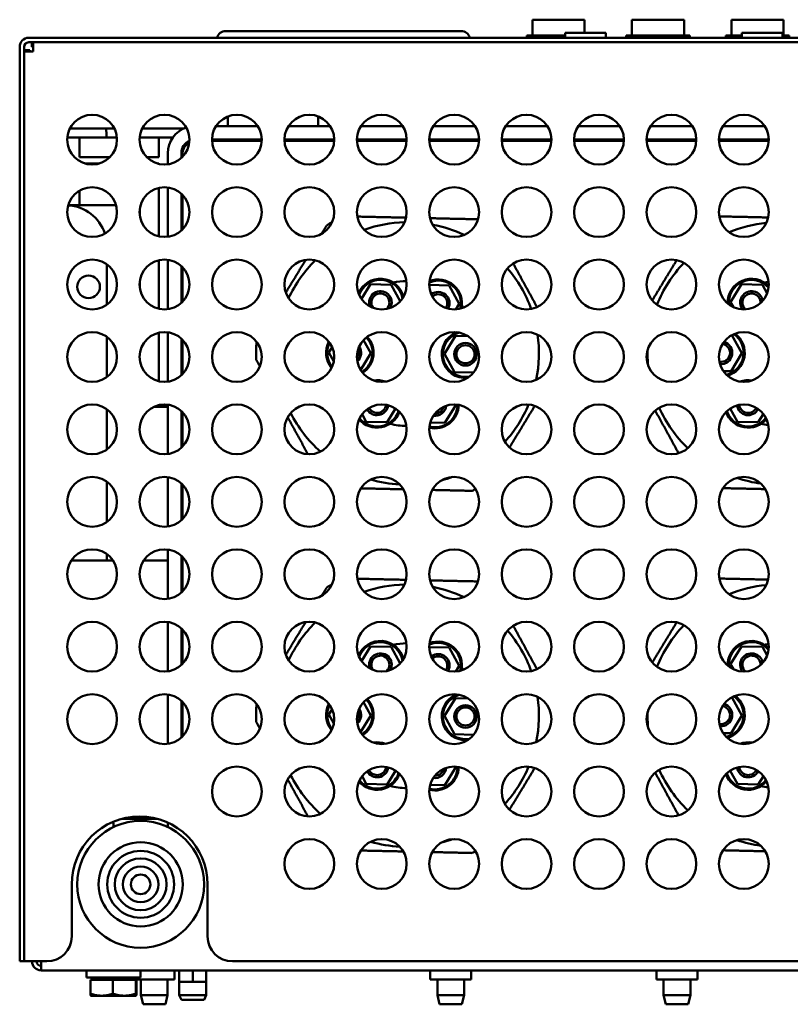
# Model space of a CAD drawing. Header units: millimetres. Extents: x 696 to 2238, y 227 to 1954.
# Tile 6 of 8: x 1333 to 1503, y 1727 to 1944. Entities that reach past the tile are written whole.
import ezdxf

# ---------------------------------------------------------------- set-up
doc = ezdxf.new("R2010")
doc.units = ezdxf.units.MM
doc.header["$LTSCALE"] = 7.142857
doc.layers.add('Видимый контур (ГОСТ)', color=7, linetype='Continuous', lineweight=50)

msp = doc.modelspace()

# ---------------------------------------------------------------- linework, layer by layer
at = {"layer": 'Видимый контур (ГОСТ)'}
for p, q in [((1457.74, 1944.35), (1446.24, 1944.35)), ((1446.24, 1940.85), (1446.24, 1944.35)), ((1457.74, 1941.42), (1457.74, 1944.35)), ((1479.74, 1944.35), (1468.24, 1944.35)), ((1468.24, 1940.85), (1468.24, 1944.35)), ((1479.74, 1940.85), (1479.74, 1944.35)), ((1501.74, 1944.35), (1490.24, 1944.35)), ((1490.24, 1940.85), (1490.24, 1944.35)), ((1501.74, 1940.85), (1501.74, 1944.35)), ((1665.96, 1940.35), (1334.96, 1940.35)), ((1378.49, 1941.85), (1430.49, 1941.85)), ((1453.49, 1940.85), (1444.99, 1940.85)), ((1444.99, 1940.35), (1444.99, 1940.85)), ((1453.49, 1941.42), (1462.49, 1941.42)), ((1453.49, 1940.35), (1453.49, 1941.42)), ((1462.49, 1940.35), (1462.49, 1941.42)), ((1480.99, 1940.85), (1466.99, 1940.85)), ((1466.99, 1940.35), (1466.99, 1940.85)), ((1480.99, 1940.35), (1480.99, 1940.85)), ((1492.49, 1940.85), (1488.99, 1940.85)), ((1488.99, 1940.35), (1488.99, 1940.85)), ((1492.49, 1941.42), (1501.49, 1941.42)), ((1492.49, 1940.35), (1492.49, 1941.42)), ((1501.49, 1940.35), (1501.49, 1941.42)), ((1502.99, 1940.85), (1501.49, 1940.85)), ((1502.99, 1940.35), (1502.99, 1940.85)), ((1332.96, 1938.35), (1332.96, 1736.35)), ((1333.96, 1736.35), (1333.96, 1938.35)), ((1334.96, 1939.35), (1665.96, 1939.35)), ((1335.67, 1938.35), (1335.67, 1939.35)), ((1335.96, 1938.35), (1335.67, 1938.35)), ((1335.96, 1939.35), (1335.96, 1937.35)), ((1334.96, 1937.64), (1333.96, 1937.64)), ((1335.96, 1937.35), (1333.96, 1937.35)), ((1334.96, 1937.35), (1334.96, 1937.64)), ((1335.19, 1937.64), (1334.96, 1937.64)), ((1335.19, 1937.64), (1335.19, 1937.35)), ((1378.94, 1920.85), (1378.94, 1922.96)), ((1398.94, 1922.98), (1398.94, 1920.85)), ((1385.57, 1920.85), (1376.35, 1920.85)), ((1401.57, 1920.85), (1392.35, 1920.85)), ((1417.57, 1920.85), (1408.35, 1920.85)), ((1433.57, 1920.85), (1424.35, 1920.85)), ((1449.57, 1920.85), (1440.35, 1920.85)), ((1465.57, 1920.85), (1456.35, 1920.85)), ((1481.57, 1920.85), (1472.35, 1920.85)), ((1497.57, 1920.85), (1488.35, 1920.85)), ((1344.06, 1920.35), (1353.86, 1920.35)), ((1360.06, 1920.35), (1369.29, 1920.35)), ((1346.19, 1918.35), (1343.49, 1918.35)), ((1346.19, 1918.35), (1354.44, 1918.35)), ((1346.19, 1918.35), (1346.19, 1916.35)), ((1346.19, 1913.99), (1346.19, 1916.35)), ((1359.49, 1918.35), (1363.69, 1918.35)), ((1366.81, 1918.35), (1363.69, 1918.35)), ((1363.69, 1916.35), (1363.69, 1918.35)), ((1363.69, 1916.35), (1363.69, 1913.99)), ((1375.46, 1917.85), (1386.46, 1917.85)), ((1375.47, 1917.6), (1386.46, 1917.6)), ((1378.49, 1917.6), (1378.49, 1917.85)), ((1378.94, 1917.6), (1378.94, 1917.85)), ((1391.46, 1917.85), (1402.46, 1917.85)), ((1391.47, 1917.6), (1402.46, 1917.6)), ((1398.94, 1917.85), (1398.94, 1917.6)), ((1407.46, 1917.85), (1418.46, 1917.85)), ((1407.47, 1917.6), (1418.46, 1917.6)), ((1423.46, 1917.85), (1434.46, 1917.85)), ((1423.47, 1917.6), (1434.46, 1917.6)), ((1430.49, 1917.6), (1430.49, 1917.85)), ((1439.46, 1917.85), (1450.46, 1917.85)), ((1439.47, 1917.6), (1450.46, 1917.6)), ((1445.99, 1917.6), (1445.99, 1917.85)), ((1455.46, 1917.85), (1466.46, 1917.85)), ((1455.47, 1917.6), (1466.46, 1917.6)), ((1471.46, 1917.85), (1482.46, 1917.85)), ((1471.47, 1917.6), (1482.46, 1917.6)), ((1479.99, 1917.6), (1479.99, 1917.85)), ((1487.46, 1917.85), (1498.46, 1917.85)), ((1487.47, 1917.6), (1498.46, 1917.6)), ((1489.99, 1917.6), (1489.99, 1917.85)), ((1494.59, 1917.85), (1494.59, 1917.6)), ((1365.69, 1914.85), (1365.69, 1912.4)), ((1368.69, 1913.8), (1368.69, 1914.85)), ((1368.94, 1914.04), (1368.94, 1914.6)), ((1346.19, 1913.99), (1352.88, 1913.99)), ((1347.39, 1912.58), (1350.53, 1912.58)), ((1361.04, 1913.99), (1363.69, 1913.99)), ((1363.39, 1912.58), (1363.69, 1912.58)), ((1363.69, 1912.58), (1363.69, 1912.5)), ((1346.19, 1903.35), (1346.19, 1906.6)), ((1363.69, 1907.2), (1363.69, 1896.5)), ((1365.69, 1907.3), (1365.69, 1896.4)), ((1368.69, 1897.8), (1368.69, 1905.9)), ((1368.94, 1898.04), (1368.94, 1905.65)), ((1343.67, 1903.35), (1354.26, 1903.35)), ((1359.49, 1902.33), (1359.49, 1901.36)), ((1352.19, 1890.31), (1352.19, 1881.39)), ((1363.69, 1891.2), (1363.69, 1888.35)), ((1365.69, 1891.3), (1365.69, 1880.4)), ((1363.69, 1888.35), (1363.69, 1880.5)), ((1368.69, 1881.8), (1368.69, 1889.9)), ((1368.94, 1882.04), (1368.94, 1889.65)), ((1359.49, 1886.33), (1359.49, 1885.36)), ((1410.44, 1885.92), (1408.47, 1882.68)), ((1415.06, 1885.81), (1410.44, 1885.92)), ((1417.05, 1882.17), (1415.06, 1885.81)), ((1427.83, 1885.66), (1423.46, 1885.75)), ((1492.44, 1885.92), (1490.04, 1881.97)), ((1497.06, 1885.81), (1492.44, 1885.92)), ((1498.11, 1883.9), (1497.06, 1885.81)), ((1430.05, 1881.61), (1427.83, 1885.66)), ((1429.3, 1880.36), (1430.05, 1881.61)), ((1490.04, 1881.97), (1490.65, 1880.86)), ((1363.69, 1875.2), (1363.69, 1864.5)), ((1365.69, 1875.3), (1365.69, 1864.4)), ((1352.19, 1874.31), (1352.19, 1865.39)), ((1368.69, 1865.8), (1368.69, 1873.9)), ((1368.94, 1866.04), (1368.94, 1873.65)), ((1410.53, 1870.65), (1408.92, 1873.58)), ((1429.24, 1874.49), (1426.84, 1870.55)), ((1432.01, 1874.43), (1429.24, 1874.49)), ((1492.53, 1870.65), (1490.32, 1874.67)), ((1402.01, 1872.04), (1401.29, 1870.86)), ((1401.29, 1870.86), (1402.38, 1868.88)), ((1408.28, 1866.96), (1410.53, 1870.65)), ((1426.84, 1870.55), (1429.06, 1866.5)), ((1490.13, 1866.71), (1492.53, 1870.65)), ((1429.06, 1866.5), (1433.25, 1866.4)), ((1488.42, 1866.74), (1490.13, 1866.71)), ((1352.19, 1858.31), (1352.19, 1849.39)), ((1365.69, 1858.85), (1362.67, 1858.85)), ((1363.69, 1858.85), (1363.69, 1859.2)), ((1365.69, 1859.3), (1365.69, 1848.4)), ((1368.69, 1849.8), (1368.69, 1857.9)), ((1368.94, 1850.04), (1368.94, 1857.65)), ((1414.15, 1855.44), (1415.98, 1858.45)), ((1426.93, 1855.28), (1429.33, 1859.23)), ((1429.33, 1859.23), (1429.27, 1859.34)), ((1489.94, 1858.45), (1491.54, 1855.54)), ((1408.62, 1857.22), (1409.54, 1855.54)), ((1409.54, 1855.54), (1414.15, 1855.44)), ((1423.67, 1855.35), (1426.93, 1855.28)), ((1491.54, 1855.54), (1496.15, 1855.44)), ((1496.15, 1855.44), (1497.27, 1857.27)), ((1352.19, 1842.31), (1352.19, 1833.39)), ((1365.69, 1843.3), (1365.69, 1832.4)), ((1368.69, 1833.8), (1368.69, 1841.9)), ((1368.94, 1834.04), (1368.94, 1841.65)), ((1365.69, 1827.3), (1365.69, 1816.4)), ((1344.35, 1824.85), (1353.57, 1824.85)), ((1352.19, 1826.31), (1352.19, 1824.85)), ((1360.35, 1824.85), (1365.69, 1824.85)), ((1368.69, 1817.8), (1368.69, 1825.9)), ((1368.94, 1818.04), (1368.94, 1825.65)), ((1365.69, 1811.3), (1365.69, 1800.4)), ((1368.69, 1801.8), (1368.69, 1809.9)), ((1368.94, 1802.04), (1368.94, 1809.65)), ((1410.44, 1805.92), (1408.47, 1802.68)), ((1415.06, 1805.81), (1410.44, 1805.92)), ((1417.05, 1802.17), (1415.06, 1805.81)), ((1427.83, 1805.66), (1423.46, 1805.75)), ((1430.05, 1801.61), (1427.83, 1805.66)), ((1492.44, 1805.92), (1490.04, 1801.97)), ((1497.06, 1805.81), (1492.44, 1805.92)), ((1498.11, 1803.9), (1497.06, 1805.81)), ((1429.3, 1800.36), (1430.05, 1801.61)), ((1490.04, 1801.97), (1490.65, 1800.86)), ((1365.69, 1795.3), (1365.69, 1784.4)), ((1429.24, 1794.49), (1426.84, 1790.55)), ((1432.01, 1794.43), (1429.24, 1794.49)), ((1492.53, 1790.65), (1490.32, 1794.67)), ((1368.69, 1785.8), (1368.69, 1793.9)), ((1368.94, 1786.04), (1368.94, 1793.65)), ((1410.53, 1790.65), (1408.92, 1793.58)), ((1402.01, 1792.04), (1401.29, 1790.86)), ((1401.29, 1790.86), (1402.38, 1788.88)), ((1408.28, 1786.96), (1410.53, 1790.65)), ((1426.84, 1790.55), (1429.06, 1786.5)), ((1490.13, 1786.71), (1492.53, 1790.65)), ((1429.06, 1786.5), (1433.25, 1786.4)), ((1488.42, 1786.74), (1490.13, 1786.71)), ((1426.93, 1775.28), (1429.33, 1779.23)), ((1429.33, 1779.23), (1429.27, 1779.34)), ((1408.62, 1777.22), (1409.54, 1775.54)), ((1414.15, 1775.44), (1415.98, 1778.45)), ((1489.94, 1778.45), (1491.54, 1775.54)), ((1496.15, 1775.44), (1497.27, 1777.27)), ((1409.54, 1775.54), (1414.15, 1775.44)), ((1423.67, 1775.35), (1426.93, 1775.28)), ((1491.54, 1775.54), (1496.15, 1775.44)), ((1353.69, 1766), (1353.69, 1766.35)), ((1355.62, 1767.85), (1363.3, 1767.85)), ((1365.69, 1767), (1365.69, 1766.85)), ((1365.73, 1766.85), (1365.69, 1766.85)), ((1365.69, 1766.35), (1365.69, 1766.85)), ((1365.69, 1766.35), (1365.69, 1766)), ((1344.46, 1741.85), (1344.46, 1753.35)), ((1374.46, 1753.35), (1374.46, 1741.85)), ((1333.96, 1736.35), (1332.96, 1736.35)), ((1333.96, 1736.35), (1335.96, 1736.35)), ((1335.96, 1736.35), (1338.96, 1736.35)), ((1337.69, 1736.35), (1337.69, 1734.35)), ((1379.96, 1736.35), (1664.96, 1736.35)), ((1663.69, 1734.35), (1337.69, 1734.35)), ((1347.69, 1734.35), (1347.69, 1732.75)), ((1359.69, 1734.35), (1359.69, 1732.75)), ((1367.2, 1732.35), (1367.2, 1734.35)), ((1368.19, 1731.85), (1368.19, 1734.35)), ((1371.19, 1731.85), (1371.19, 1734.35)), ((1374.19, 1731.85), (1374.19, 1734.35)), ((1423.69, 1732.35), (1423.69, 1734.35)), ((1432.69, 1732.35), (1432.69, 1734.35)), ((1473.69, 1732.35), (1473.69, 1734.35)), ((1482.69, 1732.35), (1482.69, 1734.35)), ((1359.69, 1732.75), (1347.69, 1732.75)), ((1348.61, 1732.25), (1353.54, 1732.25)), ((1348.61, 1732.25), (1348.61, 1729.2)), ((1349.34, 1732.25), (1349.34, 1732.75)), ((1353.54, 1732.25), (1358.61, 1732.25)), ((1353.54, 1732.25), (1353.54, 1729.2)), ((1358.04, 1732.25), (1358.04, 1732.75)), ((1358.2, 1732.35), (1358.2, 1732.75)), ((1358.2, 1732.35), (1367.2, 1732.35)), ((1358.61, 1732.25), (1358.76, 1732.25)), ((1358.61, 1732.25), (1358.61, 1729.2)), ((1358.76, 1732.25), (1358.76, 1729.2)), ((1359.75, 1728.85), (1359.75, 1732.35)), ((1365.65, 1728.85), (1365.65, 1732.35)), ((1369.69, 1731.85), (1368.19, 1731.85)), ((1368.19, 1728.85), (1368.19, 1731.85)), ((1371.19, 1731.85), (1369.69, 1731.85)), ((1372.69, 1731.85), (1371.19, 1731.85)), ((1374.19, 1731.85), (1372.69, 1731.85)), ((1374.19, 1728.85), (1374.19, 1731.85)), ((1423.69, 1732.35), (1432.69, 1732.35)), ((1425.24, 1728.85), (1425.24, 1732.35)), ((1431.14, 1728.85), (1431.14, 1732.35)), ((1473.69, 1732.35), (1482.69, 1732.35)), ((1475.24, 1728.85), (1475.24, 1732.35)), ((1481.14, 1728.85), (1481.14, 1732.35)), ((1348.69, 1728.75), (1348.68, 1728.75)), ((1348.69, 1728.75), (1351.08, 1728.75)), ((1351.08, 1728.75), (1356.07, 1728.75)), ((1356.07, 1728.75), (1358.68, 1728.75)), ((1358.68, 1728.75), (1358.69, 1728.75)), ((1358.69, 1728.75), (1358.69, 1728.75)), ((1359.75, 1728.85), (1365.65, 1728.85)), ((1360.25, 1726.85), (1359.75, 1728.85)), ((1365.15, 1726.85), (1365.65, 1728.85)), ((1368.19, 1728.85), (1374.19, 1728.85)), ((1368.69, 1727.85), (1368.19, 1728.85)), ((1373.69, 1727.85), (1368.69, 1727.85)), ((1373.69, 1727.85), (1374.19, 1728.85)), ((1425.24, 1728.85), (1431.14, 1728.85)), ((1425.74, 1726.85), (1425.24, 1728.85)), ((1430.64, 1726.85), (1431.14, 1728.85)), ((1475.24, 1728.85), (1481.14, 1728.85)), ((1475.74, 1726.85), (1475.24, 1728.85)), ((1480.64, 1726.85), (1481.14, 1728.85)), ((1365.15, 1726.85), (1360.25, 1726.85)), ((1430.64, 1726.85), (1425.74, 1726.85)), ((1480.64, 1726.85), (1475.74, 1726.85))]:
    msp.add_line(p, q, dxfattribs=at)
for centre, radius in [((1348.96, 1917.85), 5.5), ((1364.96, 1917.85), 5.5), ((1380.96, 1917.85), 5.5), ((1396.96, 1917.85), 5.5), ((1412.96, 1917.85), 5.5), ((1428.96, 1917.85), 5.5), ((1444.96, 1917.85), 5.5), ((1460.96, 1917.85), 5.5), ((1476.96, 1917.85), 5.5), ((1492.96, 1917.85), 5.5), ((1348.96, 1901.85), 5.5), ((1364.96, 1901.85), 5.5), ((1380.96, 1901.85), 5.5), ((1396.96, 1901.85), 5.5), ((1412.96, 1901.85), 5.5), ((1428.96, 1901.85), 5.5), ((1444.96, 1901.85), 5.5), ((1460.96, 1901.85), 5.5), ((1476.96, 1901.85), 5.5), ((1492.96, 1901.85), 5.5), ((1348.96, 1885.85), 5.5), ((1364.96, 1885.85), 5.5), ((1380.96, 1885.85), 5.5), ((1396.96, 1885.85), 5.5), ((1412.96, 1885.85), 5.5), ((1428.96, 1885.85), 5.5), ((1444.96, 1885.85), 5.5), ((1460.96, 1885.85), 5.5), ((1476.96, 1885.85), 5.5), ((1492.96, 1885.85), 5.5), ((1348.19, 1885.35), 2.5), ((1348.96, 1869.85), 5.5), ((1364.96, 1869.85), 5.5), ((1380.96, 1869.85), 5.5), ((1396.96, 1869.85), 5.5), ((1412.96, 1869.85), 5.5), ((1428.96, 1869.85), 5.5), ((1444.96, 1869.85), 5.5), ((1460.96, 1869.85), 5.5), ((1476.96, 1869.85), 5.5), ((1492.96, 1869.85), 5.5), ((1431.46, 1870.44), 2.5), ((1431.46, 1870.44), 2), ((1348.96, 1853.85), 5.5), ((1364.96, 1853.85), 5.5), ((1380.96, 1853.85), 5.5), ((1396.96, 1853.85), 5.5), ((1412.96, 1853.85), 5.5), ((1428.96, 1853.85), 5.5), ((1444.96, 1853.85), 5.5), ((1460.96, 1853.85), 5.5), ((1476.96, 1853.85), 5.5), ((1492.96, 1853.85), 5.5), ((1348.96, 1837.85), 5.5), ((1364.96, 1837.85), 5.5), ((1380.96, 1837.85), 5.5), ((1396.96, 1837.85), 5.5), ((1412.96, 1837.85), 5.5), ((1428.96, 1837.85), 5.5), ((1444.96, 1837.85), 5.5), ((1460.96, 1837.85), 5.5), ((1476.96, 1837.85), 5.5), ((1492.96, 1837.85), 5.5), ((1348.96, 1821.85), 5.5), ((1364.96, 1821.85), 5.5), ((1380.96, 1821.85), 5.5), ((1396.96, 1821.85), 5.5), ((1412.96, 1821.85), 5.5), ((1428.96, 1821.85), 5.5), ((1444.96, 1821.85), 5.5), ((1460.96, 1821.85), 5.5), ((1476.96, 1821.85), 5.5), ((1492.96, 1821.85), 5.5), ((1348.96, 1805.85), 5.5), ((1364.96, 1805.85), 5.5), ((1380.96, 1805.85), 5.5), ((1396.96, 1805.85), 5.5), ((1412.96, 1805.85), 5.5), ((1428.96, 1805.85), 5.5), ((1444.96, 1805.85), 5.5), ((1460.96, 1805.85), 5.5), ((1476.96, 1805.85), 5.5), ((1492.96, 1805.85), 5.5), ((1348.96, 1789.85), 5.5), ((1364.96, 1789.85), 5.5), ((1380.96, 1789.85), 5.5), ((1396.96, 1789.85), 5.5), ((1412.96, 1789.85), 5.5), ((1428.96, 1789.85), 5.5), ((1444.96, 1789.85), 5.5), ((1460.96, 1789.85), 5.5), ((1476.96, 1789.85), 5.5), ((1492.96, 1789.85), 5.5), ((1431.46, 1790.44), 2.5), ((1431.46, 1790.44), 2), ((1380.96, 1773.85), 5.5), ((1396.96, 1773.85), 5.5), ((1412.96, 1773.85), 5.5), ((1428.96, 1773.85), 5.5), ((1444.96, 1773.85), 5.5), ((1460.96, 1773.85), 5.5), ((1476.96, 1773.85), 5.5), ((1492.96, 1773.85), 5.5), ((1359.69, 1753.35), 14), ((1359.69, 1753.35), 9.29), ((1396.96, 1757.85), 5.5), ((1412.96, 1757.85), 5.5), ((1428.96, 1757.85), 5.5), ((1444.96, 1757.85), 5.5), ((1460.96, 1757.85), 5.5), ((1476.96, 1757.85), 5.5), ((1492.96, 1757.85), 5.5), ((1359.69, 1753.35), 7.39), ((1359.69, 1753.35), 5.72), ((1359.69, 1753.35), 3.92), ((1359.69, 1753.35), 2.16)]:
    msp.add_circle(centre, radius, dxfattribs=at)
for centre, radius, start, end in [((1334.96, 1938.35), 2, 90, 180), ((1378.49, 1939.85), 2, 90, 165.5225), ((1430.49, 1939.85), 2, 14.4775, 90), ((1334.96, 1938.35), 1, 90, 180), ((1371.69, 1914.85), 6, 108.6718, 180), ((1343.19, 1918.35), 9, 0, 12.8396), ((1371.69, 1914.85), 3, 114.1563, 180), ((1371.94, 1914.6), 3, 120.2416, 180), ((1343.19, 1894.35), 9, 17.8521, 86.9209), ((1418.69, 1870.6), 33.5, 119.8609, 122.2927), ((1418.69, 1870.6), 29, 91.3961, 109.3541), ((1418.69, 1870.6), 29, 64.5888, 78.9975), ((1500.69, 1870.6), 29, 95.4692, 112.2887), ((1418.69, 1870.6), 29, 134.7555, 155.1012), ((1500.69, 1870.6), 29, 136.345, 158.1827), ((1418.69, 1870.6), 29, 19.8385, 40.4164), ((1412.66, 1881.87), 5.25, 14.0775, 157.1899), ((1412.66, 1881.87), 5, 11.1817, 160.0857), ((1418.69, 1870.6), 16, 90.9757, 101.4722), ((1425.44, 1881.71), 5, 346.1409, 112.9833), ((1425.44, 1881.71), 5.25, 347.6606, 111.4636), ((1494.66, 1881.87), 5.25, 43.7441, 182.3813), ((1494.66, 1881.87), 5, 41.2206, 184.9048), ((1500.69, 1870.6), 16, 98.0956, 101.4722), ((1412.66, 1881.87), 2.5, 331.8895, 199.3779), ((1412.66, 1881.87), 2, 315.5333, 215.7341), ((1425.44, 1881.71), 2.5, 331.418, 127.7063), ((1425.44, 1881.71), 2, 328.3862, 130.738), ((1494.66, 1881.87), 2.5, 9.0016, 217.1238), ((1494.66, 1881.87), 2, 357.3646, 228.7608), ((1500.69, 1870.6), 16, 134.8035, 135.6126), ((1418.69, 1870.6), 16, 39.417, 41.5365), ((1431.46, 1870.44), 5.25, 111.6817, 275.0367), ((1431.46, 1870.44), 5, 106.3486, 280.3699), ((1487.91, 1870.76), 5, 284.1141, 55.5417), ((1487.91, 1870.76), 5.25, 285.8828, 53.773), ((1418.69, 1870.6), 33.5, 175.4692, 182.2927), ((1405.91, 1870.76), 5.25, 151.6673, 219.9109), ((1405.91, 1870.76), 5, 153.0073, 218.5708), ((1405.91, 1870.76), 5, 302.2763, 43.0725), ((1405.91, 1870.76), 5.25, 302.5712, 42.7776), ((1418.69, 1870.6), 29, 348.4222, 8.3082), ((1487.91, 1870.76), 2, 260.1657, 79.4901), ((1487.91, 1870.76), 2.5, 265.1265, 74.5293), ((1405.91, 1870.76), 2, 321.4893, 23.8594), ((1405.91, 1870.76), 2.5, 311.0631, 34.2857), ((1500.69, 1870.6), 29, 178.3494, 185.2725), ((1411.93, 1859.49), 5.25, 69.5526, 99.1025), ((1411.93, 1859.49), 5, 76.494, 92.1611), ((1493.93, 1859.49), 5.25, 80.4575, 110.2511), ((1493.93, 1859.49), 5, 87.2786, 103.43), ((1418.69, 1870.6), 29, 206.9132, 228.3605), ((1411.93, 1859.49), 5.25, 220.4305, 340.2494), ((1411.93, 1859.49), 5, 219.1391, 341.5409), ((1411.93, 1859.49), 2.5, 208.3622, 352.3177), ((1411.93, 1859.49), 2, 207.1153, 353.5647), ((1424.71, 1859.33), 5.25, 256.408, 359.1911), ((1424.71, 1859.33), 5, 255.9892, 359.6099), ((1424.71, 1859.33), 2.5, 261.9167, 353.6824), ((1424.71, 1859.33), 2, 269.9009, 345.6982), ((1418.69, 1870.6), 16, 314.8035, 314.8526), ((1418.69, 1870.6), 29, 317.8372, 337.1359), ((1500.69, 1870.6), 29, 204.3513, 226.1016), ((1493.93, 1859.49), 5.25, 200.2533, 320.2105), ((1493.93, 1859.49), 5, 198.9541, 321.5096), ((1493.93, 1859.49), 2.5, 188.0428, 332.421), ((1493.93, 1859.49), 2, 186.7344, 333.7294), ((1418.69, 1870.6), 16, 255.8976, 269.022), ((1500.69, 1870.6), 16, 255.8976, 261.7416), ((1418.69, 1870.6), 29, 253.6362, 266.5447), ((1418.69, 1870.6), 29, 284.9254, 289.9235), ((1500.69, 1870.6), 29, 251.3382, 262.1293), ((1418.69, 1870.6), 33.5, 295.1415, 296.6222), ((1418.69, 1790.6), 33.5, 119.8609, 122.2927), ((1418.69, 1790.6), 29, 91.3961, 109.3541), ((1418.69, 1790.6), 29, 64.5888, 78.9975), ((1500.69, 1790.6), 29, 95.4692, 112.2887), ((1418.69, 1790.6), 29, 134.7555, 155.1012), ((1500.69, 1790.6), 29, 136.345, 158.1827), ((1418.69, 1790.6), 29, 19.8385, 40.4164), ((1412.66, 1801.87), 5.25, 14.0775, 157.1899), ((1412.66, 1801.87), 5, 11.1817, 160.0857), ((1418.69, 1790.6), 16, 90.9757, 101.4722), ((1425.44, 1801.71), 5, 346.1409, 112.9833), ((1425.44, 1801.71), 5.25, 347.6606, 111.4636), ((1494.66, 1801.87), 5.25, 43.7441, 182.3813), ((1494.66, 1801.87), 5, 41.2206, 184.9048), ((1500.69, 1790.6), 16, 98.0956, 101.4722), ((1412.66, 1801.87), 2.5, 331.8895, 199.3779), ((1412.66, 1801.87), 2, 315.5333, 215.7341), ((1425.44, 1801.71), 2.5, 331.418, 127.7063), ((1425.44, 1801.71), 2, 328.3862, 130.738), ((1494.66, 1801.87), 2.5, 9.0016, 217.1238), ((1494.66, 1801.87), 2, 357.3646, 228.7608), ((1418.69, 1790.6), 16, 39.417, 41.5365), ((1500.69, 1790.6), 16, 134.8035, 135.6126), ((1431.46, 1790.44), 5.25, 111.6817, 275.0367), ((1431.46, 1790.44), 5, 106.3486, 280.3699), ((1418.69, 1790.6), 29, 348.4222, 8.3082), ((1487.91, 1790.76), 5, 284.1141, 55.5417), ((1487.91, 1790.76), 5.25, 285.8828, 53.773), ((1418.69, 1790.6), 33.5, 175.4692, 182.2927), ((1405.91, 1790.76), 5.25, 151.6673, 219.9109), ((1405.91, 1790.76), 5, 153.0073, 218.5708), ((1405.91, 1790.76), 5, 302.2763, 43.0725), ((1405.91, 1790.76), 5.25, 302.5712, 42.7776), ((1487.91, 1790.76), 2, 260.1657, 79.4901), ((1487.91, 1790.76), 2.5, 265.1265, 74.5293), ((1405.91, 1790.76), 2, 321.4893, 23.8594), ((1405.91, 1790.76), 2.5, 311.0631, 34.2857), ((1500.69, 1790.6), 29, 178.3494, 185.2725), ((1411.93, 1779.49), 5.25, 69.5526, 99.1025), ((1411.93, 1779.49), 5, 76.494, 92.1611), ((1493.93, 1779.49), 5.25, 80.4575, 110.2511), ((1493.93, 1779.49), 5, 87.2786, 103.43), ((1411.93, 1779.49), 2.5, 208.3622, 352.3177), ((1411.93, 1779.49), 2, 207.1153, 353.5647), ((1424.71, 1779.33), 5.25, 256.408, 359.1911), ((1424.71, 1779.33), 5, 255.9892, 359.6099), ((1418.69, 1790.6), 16, 314.8035, 314.8526), ((1418.69, 1790.6), 29, 317.8372, 337.1359), ((1493.93, 1779.49), 2, 186.7344, 333.7294), ((1418.69, 1790.6), 29, 206.9132, 228.3605), ((1411.93, 1779.49), 5.25, 220.4305, 340.2494), ((1411.93, 1779.49), 5, 219.1391, 341.5409), ((1424.71, 1779.33), 2.5, 261.9167, 353.6824), ((1424.71, 1779.33), 2, 269.9009, 345.6982), ((1500.69, 1790.6), 29, 204.3513, 226.1016), ((1493.93, 1779.49), 5.25, 200.2533, 320.2105), ((1493.93, 1779.49), 5, 198.9541, 321.5096), ((1493.93, 1779.49), 2.5, 188.0428, 332.421), ((1418.69, 1790.6), 16, 255.8976, 269.022), ((1500.69, 1790.6), 16, 255.8976, 261.7416), ((1359.46, 1753.35), 15, 0, 180), ((1350.69, 1766.35), 3, 0, 15.4021), ((1368.69, 1766.35), 3, 168.0862, 180), ((1418.69, 1790.6), 29, 253.6362, 266.5447), ((1418.69, 1790.6), 29, 284.9254, 289.9235), ((1500.69, 1790.6), 29, 251.3382, 262.1293), ((1418.69, 1790.6), 33.5, 295.1415, 296.6222), ((1338.96, 1741.85), 5.5, 270, 0), ((1379.96, 1741.85), 5.5, 180, 270), ((1337.69, 1736.35), 2, 180, 270), ((1337.69, 1736.35), 1, 180, 270)]:
    msp.add_arc(centre, radius, start, end, dxfattribs=at)
for points, weights in [([(1400.79, 1898.92), (1400.21, 1897.97), (1399.65, 1897.05)], [1, 1.00781462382, 1.01458236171]), ([(1418.32, 1900.62), (1413.13, 1900.73), (1407.55, 1900.86)], [1.05801942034, 1.0548760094, 1.02025562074]), ([(1434.23, 1900.26), (1428.67, 1900.38), (1423.63, 1900.5)], [1.00022706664, 1.04074486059, 1.05300939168]), ([(1498.33, 1900.66), (1493.19, 1900.78), (1487.55, 1900.9)], [1.05565842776, 1.04667170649, 1.00749283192]), ([(1396.15, 1891.29), (1393.94, 1887.65), (1391.76, 1884.06)], [1.04801886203, 1.06263441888, 1.05653980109]), ([(1447.27, 1880.86), (1444.65, 1885.65), (1442, 1890.48)], [1.05181093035, 1.06687597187, 1.04714471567]), ([(1478.12, 1891.23), (1475.41, 1886.77), (1472.72, 1882.35)], [1.04826196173, 1.06599778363, 1.05250058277]), ([(1385.21, 1869.26), (1385.63, 1868.49), (1386.04, 1867.74)], [1, 1.00617033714, 1.01168799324]), ([(1441.18, 1849.85), (1443.99, 1854.47), (1446.77, 1859.05)], [1.04779843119, 1.06656823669, 1.05189628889]), ([(1473.37, 1858.02), (1475.91, 1853.39), (1478.54, 1848.58)], [1.05705620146, 1.06353977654, 1.03710839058]), ([(1392.17, 1856.55), (1394.37, 1852.54), (1396.66, 1848.36)], [1.0582817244, 1.0594093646, 1.03589839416]), ([(1408.34, 1840.82), (1413.14, 1840.72), (1417.72, 1840.61)], [1.03214076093, 1.05751519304, 1.05830777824]), ([(1424.13, 1840.47), (1428.33, 1840.38), (1432.92, 1840.27)], [1.04755868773, 1.03326301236, 1]), ([(1488.37, 1840.87), (1493.19, 1840.76), (1497.69, 1840.66)], [1.02118281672, 1.05067101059, 1.05675297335]), ([(1418.32, 1820.62), (1413.13, 1820.73), (1407.55, 1820.86)], [1.05801942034, 1.0548760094, 1.02025562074]), ([(1434.23, 1820.26), (1428.67, 1820.38), (1423.63, 1820.5)], [1.00022706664, 1.04074486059, 1.05300939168]), ([(1498.33, 1820.66), (1493.19, 1820.78), (1487.55, 1820.9)], [1.05565842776, 1.04667170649, 1.00749283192]), ([(1400.79, 1818.92), (1400.21, 1817.97), (1399.65, 1817.05)], [1, 1.00781462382, 1.01458236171]), ([(1396.15, 1811.29), (1393.94, 1807.65), (1391.76, 1804.06)], [1.04801886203, 1.06263441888, 1.05653980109]), ([(1447.27, 1800.86), (1444.65, 1805.65), (1442, 1810.48)], [1.05181093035, 1.06687597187, 1.04714471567]), ([(1478.12, 1811.23), (1475.41, 1806.77), (1472.72, 1802.35)], [1.04826196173, 1.06599778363, 1.05250058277]), ([(1385.21, 1789.26), (1385.63, 1788.49), (1386.04, 1787.74)], [1, 1.00617033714, 1.01168799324]), ([(1441.18, 1769.85), (1443.99, 1774.47), (1446.77, 1779.05)], [1.04779843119, 1.06656823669, 1.05189628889]), ([(1473.37, 1778.02), (1475.91, 1773.39), (1478.54, 1768.58)], [1.05705620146, 1.06353977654, 1.03710839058]), ([(1392.17, 1776.55), (1394.37, 1772.54), (1396.66, 1768.36)], [1.0582817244, 1.0594093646, 1.03589839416]), ([(1408.34, 1760.82), (1413.14, 1760.72), (1417.72, 1760.61)], [1.03214076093, 1.05751519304, 1.05830777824]), ([(1424.13, 1760.47), (1428.33, 1760.38), (1432.92, 1760.27)], [1.04755868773, 1.03326301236, 1]), ([(1488.37, 1760.87), (1493.19, 1760.76), (1497.69, 1760.66)], [1.02118281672, 1.05067101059, 1.05675297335]), ([(1348.61, 1729.2), (1349.93, 1728.75), (1351.08, 1728.75)], [1, 1.0379548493, 1]), ([(1348.68, 1728.75), (1348.65, 1728.77), (1348.61, 1729.2)], [1.00333501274, 1.03620683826, 1]), ([(1351.08, 1728.75), (1352.22, 1728.75), (1353.54, 1729.2)], [1, 1.0379548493, 1]), ([(1353.54, 1729.2), (1354.9, 1728.75), (1356.07, 1728.75)], [1, 1.0379548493, 1]), ([(1356.07, 1728.75), (1357.25, 1728.75), (1358.61, 1729.2)], [1, 1.0379548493, 1]), ([(1358.61, 1729.2), (1358.65, 1728.75), (1358.68, 1728.75)], [1, 1.0379548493, 1]), ([(1358.68, 1728.75), (1358.72, 1728.75), (1358.76, 1729.2)], [1, 1.0379548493, 1])]:
    msp.add_rational_spline(points, weights, degree=2, dxfattribs=at)

doc.saveas('drawing.dxf')
